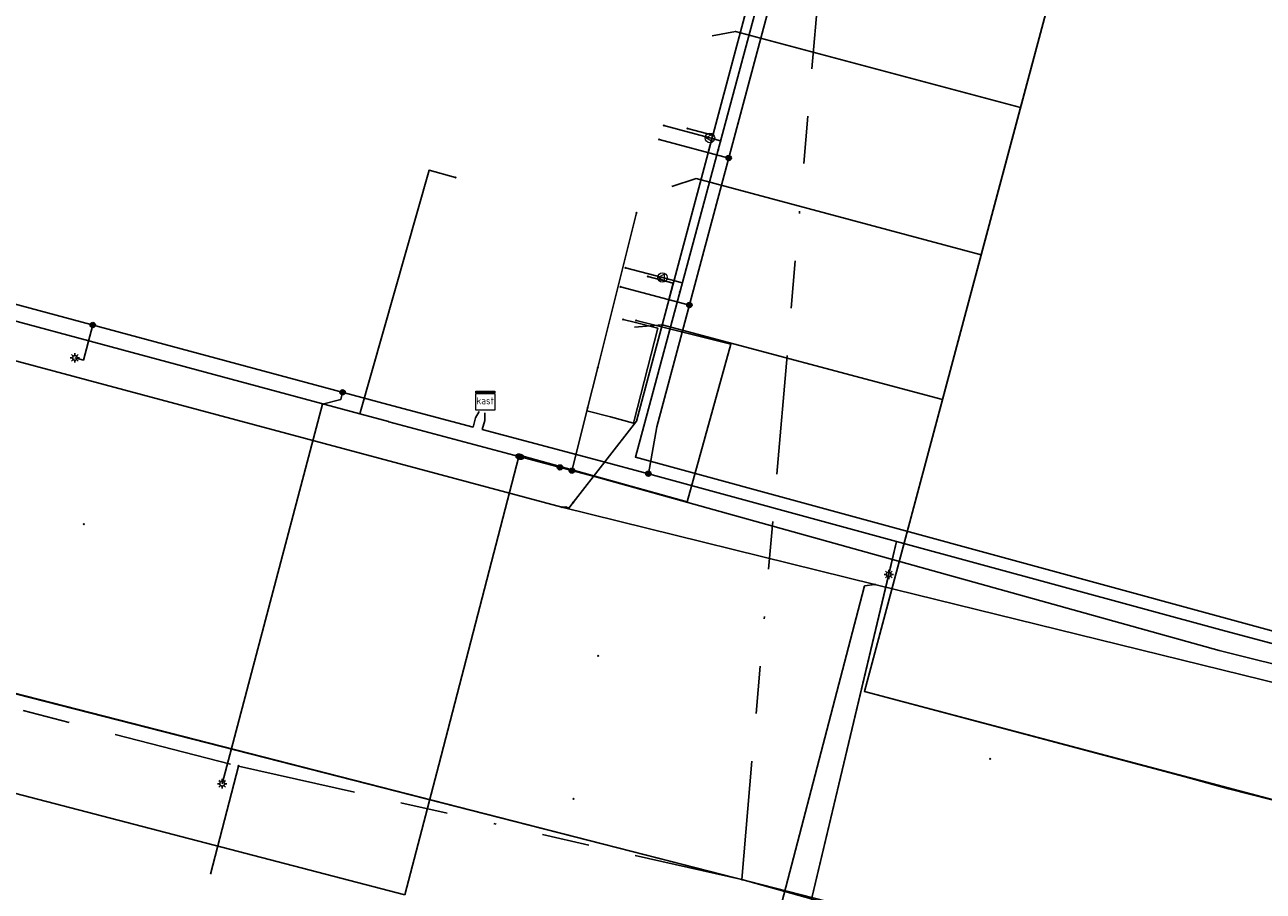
# Model space of a CAD drawing. Header units: metres. Extents: x 253430 to 254090, y 592748 to 593165.
# Tile 83 of 146: x 253690 to 253742, y 592954 to 592991. Entities that reach past the tile are written whole.
import ezdxf
from ezdxf.enums import TextEntityAlignment as Align
from ezdxf.lldxf.tags import DXFTag

# ---------------------------------------------------------------- set-up
doc = ezdxf.new("R2010")
doc.units = ezdxf.units.M
doc.linetypes.add('RI-OVERIG-SO', pattern=[17, 5, -2, 2, -2, 0, -2, 2, -2])
for name, color, linetype in [('B-WE-IE-MEUBILAIR-S', 7, 'Continuous'), ('B-WE-KL-DATA-G', 90, 'KL-DATA-SO'), ('B-WE-KL-DATA_HULPSTUK-S', 90, 'Continuous'), ('B-WE-KL-DATA_KABELBED-G', 90, 'Continuous'), ('B-WE-KL-ET_LS-G', 190, 'KL-LS-SO'), ('B-WE-KL-ET_LS_HULPSTUK-S', 190, 'Continuous'), ('B-WE-KL-ET_LS_KABELBED-G', 190, 'Continuous'), ('B-WE-KL-GAS_LD-G', 50, 'KL-GAS_LD-SO'), ('B-WE-KL-GAS_LD_HULPSTUK-S', 50, 'Continuous'), ('B-WE-KL-WATER-G', 170, 'KL-WATER-SO'), ('B-WE-KL-WATER_HULPSTUK-S', 170, 'Continuous'), ('B-WE-RI-VRIJVERVAL-G', 210, 'RI-OVERIG-SO'), ('B-WE-RI-VRIJVERVAL_HULPSTUK-S', 210, 'Continuous')]:
    doc.layers.add(name, color=color, linetype=linetype)
doc.styles.add('NLCS-ISO', font='txt')
doc.styles.get("Standard").update_dxf_attribs({"font": 'simplex.shx'})
tags = doc.linetypes.add('KL-DATA-SO', pattern='A,4,-1,[101,NLCS.SHX,S=0.5,R=0,X=0,Y=0],-1,4,-1,["D",Standard,S=1,R=0,X=-0.25,Y=-0.5],-1.5', length=12.5).pattern_tags.tags
tags[18] = DXFTag(74, 10)
tags = doc.linetypes.add('KL-GAS_LD-SO', pattern='A,4,-1,[69,NLCS.SHX,S=0.5,R=0,X=0,Y=0],-1,4,-1,["L",Standard,S=1,R=0,X=0.25,Y=-0.5],-2', length=13).pattern_tags.tags
tags[18] = DXFTag(74, 10)
tags = doc.linetypes.add('KL-LS-SO', pattern='A,4,-1,[103,NLCS.SHX,S=0.75,R=0,X=0,Y=0],-1,4,-1,["L",Standard,S=1,R=0,X=0,Y=-0.5],-2', length=13).pattern_tags.tags
tags[18] = DXFTag(74, 10)
doc.linetypes.add('KL-WATER-SO', pattern='A,7,-0.5,[168,NLCS.SHX,S=0.75,R=0,X=0.75,Y=0],-2', length=9.5)

# ---------------------------------------------------------------- blocks, each defined once
blk = doc.blocks.new('SKL-WTB_HULP_OVERIG-SO')
at = {"color": 0, "linetype": 'ByBlock', "lineweight": 18}
for points in [[(-0.14, 0.14), (0.14, -0.14)], [(0.14, 0.14), (-0.14, -0.14)]]:
    blk.add_lwpolyline(points, dxfattribs=at)
at = {"color": 0, "linetype": 'ByBlock', "lineweight": 18, "style": 'NLCS-ISO', "flags": 1}
for tag, p in [('TYPE', (1.5, 0)), ('OMSCHRIJVING', (1.5, -3)), ('LABEL', (1.5, -1.5))]:
    blk.add_attdef(tag, p, '', height=1, dxfattribs=at)
blk = doc.blocks.new('SKL-WTB_HULP_MOF-SO')
at = {"linetype": 'ByBlock', "lineweight": 18}
h = blk.add_hatch(color=0, dxfattribs=at)
h.dxf.hatch_style = 1
h.paths.add_polyline_path([(-0.5625, 0, 1), (0.5625, 0, 1)])
at = {"color": 0, "linetype": 'ByBlock', "lineweight": 18}
blk.add_circle((0, 0), 0.5625, dxfattribs=at)
at = {"color": 0, "linetype": 'ByBlock', "lineweight": 18, "style": 'NLCS-ISO', "flags": 1}
for tag, p in [('TYPE', (1.5, 0)), ('OMSCHRIJVING', (1.5, -3)), ('LABEL', (1.5, -1.5))]:
    blk.add_attdef(tag, p, '', height=1, dxfattribs=at)
blk = doc.blocks.new('SKL-WTB_HULP_VERLOOP-SO')
at = {"color": 0, "linetype": 'ByBlock', "lineweight": 18}
for points in [[(0.44, 0.72), (-0.88, 0)], [(0.44, -0.72), (-0.88, 0)], [(0.44, -0.72), (0.44, 0.72)]]:
    blk.add_lwpolyline(points, dxfattribs=at)
blk.add_circle((0, 0), 1, dxfattribs=at)
at = {"color": 0, "linetype": 'ByBlock', "lineweight": 18, "style": 'NLCS-ISO', "flags": 1}
for tag, p in [('TYPE', (1.5, 0)), ('OMSCHRIJVING', (1.5, -3)), ('LABEL', (1.5, -1.5))]:
    blk.add_attdef(tag, p, '', height=1, dxfattribs=at)
blk = doc.blocks.new('SKL-WTB_HULP_KAST-SO')
at = {"color": 0, "linetype": 'ByBlock', "lineweight": 18}
for points in [[(-2, 2), (2, 2), (2, 1.68), (-2, 1.68)], [(-2, 1.52), (2, 1.52), (2, -2), (-2, -2)]]:
    blk.add_lwpolyline(points, close=True, dxfattribs=at)
at = {"color": 0, "linetype": 'ByBlock', "lineweight": 18, "style": 'NLCS-ISO'}
blk.add_text('kast', height=1.5, dxfattribs=at).set_placement((0, 0), align=Align.MIDDLE_CENTER)
at = {"color": 0, "linetype": 'ByBlock', "lineweight": 18, "style": 'NLCS-ISO', "flags": 1}
for tag, p in [('TYPE', (2.5, 0)), ('OMSCHRIJVING', (2.5, -3)), ('LABEL', (2.5, -1.5))]:
    blk.add_attdef(tag, p, '', height=1, dxfattribs=at)
blk = doc.blocks.new('SIE-MEUBILAIR_PAAL_LICHTMAST-SO')
for points in [[(-0.62, 0), (-1, 0)], [(-0.71, 0.71), (-0.44, 0.44)], [(0, 1), (0, 0.62)], [(0.44, 0.44), (0.71, 0.71)], [(1, 0), (0.62, 0)], [(-0.71, -0.71), (-0.44, -0.44)], [(0, -0.62), (0, -1)], [(0.44, -0.44), (0.71, -0.71)]]:
    blk.add_lwpolyline(points)
blk.add_circle((0, 0), 0.5)
blk = doc.blocks.new('SRI-HULP_OVERIG-SO')
at = {"color": 0, "linetype": 'ByBlock', "lineweight": 18}
for points in [[(-0.14, 0.14), (0.14, -0.14)], [(0.14, 0.14), (-0.14, -0.14)]]:
    blk.add_lwpolyline(points, dxfattribs=at)
at = {"color": 0, "linetype": 'ByBlock', "lineweight": 18, "style": 'NLCS-ISO', "flags": 1}
for tag, p in [('TYPE', (1.5, 0)), ('OMSCHRIJVING', (1.5, -3)), ('LABEL', (1.5, -1.5))]:
    blk.add_attdef(tag, p, '', height=1, dxfattribs=at)

msp = doc.modelspace()

# ---------------------------------------------------------------- linework, layer by layer
at = {"layer": 'B-WE-KL-DATA-G'}
for points in [[(253744.63, 592958.421), (253744.409, 592957.551), (253740.882, 592958.46), (253739.058, 592958.951), (253725.579, 592962.55), (253733.765, 592993.169), (253739.274, 593013.798), (253740.642, 593019.333), (253719.009, 593025.005), (253705.193, 593028.693), (253704.375, 593025.729), (253691.721, 593029.194), (253683.516, 593031.247), (253683.376, 593030.728)], [(253725.676, 593014.427), (253726.597, 593014.389), (253738.577, 593011.189), (253733.765, 592993.169), (253725.579, 592962.55), (253739.058, 592958.951), (253740.882, 592958.46), (253744.409, 592957.551), (253744.63, 592958.421)], [(253724.117, 593008.589), (253724.946, 593008.205), (253736.926, 593005.006), (253733.765, 592993.169), (253725.579, 592962.55), (253739.058, 592958.951), (253740.882, 592958.46), (253744.409, 592957.551), (253744.63, 592958.421)], [(253722.469, 593002.415), (253735.301, 592998.919), (253725.579, 592962.55), (253739.058, 592958.951), (253740.882, 592958.46), (253744.409, 592957.551), (253744.63, 592958.421)], [(253744.63, 592958.421), (253744.409, 592957.551), (253740.882, 592958.46), (253739.058, 592958.951), (253725.579, 592962.55), (253733.765, 592993.169), (253721.786, 592996.367), (253720.565, 592995.284)], [(253744.63, 592958.421), (253744.409, 592957.551), (253740.882, 592958.46), (253739.058, 592958.951), (253725.579, 592962.55), (253732.138, 592987.083), (253720.16, 592990.281), (253719.179, 592990.094)], [(253717.491, 592983.773), (253718.509, 592984.097), (253730.485, 592980.9), (253725.579, 592962.55), (253739.058, 592958.951), (253740.882, 592958.46), (253744.409, 592957.551), (253744.63, 592958.421)], [(253673.694, 592981.349), (253669.806, 592967.574), (253677.624, 592965.613), (253725.671, 592953.296), (253724.248, 592947.753), (253725.518, 592947.583)], [(253715.911, 592977.856), (253717.077, 592977.959), (253728.858, 592974.814), (253725.579, 592962.55), (253739.058, 592958.951), (253740.882, 592958.46), (253744.409, 592957.551), (253744.63, 592958.421)]]:
    msp.add_lwpolyline(points, dxfattribs=at)
at = {"layer": 'B-WE-KL-DATA_KABELBED-G'}
for points in [[(253732.138, 592987.083), (253733.765, 592993.169)], [(253732.138, 592987.083), (253720.16, 592990.281), (253719.179, 592990.094)], [(253730.485, 592980.9), (253732.138, 592987.083)], [(253711.064, 592972.422), (253711.051, 592972.425), (253705.594, 592973.882), (253705.579, 592973.886), (253704.375, 592974.21), (253707.282, 592984.452), (253708.392, 592984.14)], [(253730.485, 592980.9), (253718.509, 592984.097), (253717.491, 592983.773)], [(253711.051, 592972.425), (253705.594, 592973.882), (253705.579, 592973.886), (253705.374, 592973.941), (253704.375, 592974.21), (253678.567, 592981.154), (253671.256, 592983.152)], [(253713.287, 592971.828), (253713.296, 592971.864), (253713.917, 592974.343), (253714.37, 592976.156), (253715.998, 592982.657)], [(253728.858, 592974.814), (253730.485, 592980.9)], [(253711.023, 592972.496), (253713.296, 592971.864), (253713.296, 592971.864), (253718.133, 592970.518), (253719.964, 592977.135), (253715.985, 592978.13)], [(253711.051, 592972.425), (253711.064, 592972.422), (253713.287, 592971.828), (253713.296, 592971.864), (253713.91, 592974.345), (253713.917, 592974.343), (253714.905, 592974.088), (253715.871, 592973.827), (253715.897, 592973.927), (253716.9, 592977.809), (253715.963, 592978.05), (253715.445, 592978.175)], [(253715.911, 592977.856), (253717.077, 592977.959), (253728.858, 592974.814)], [(253713.287, 592971.828), (253713.296, 592971.864), (253713.917, 592974.343), (253714.37, 592976.156)], [(253713.287, 592971.828), (253713.296, 592971.864), (253713.91, 592974.345), (253713.936, 592974.451)], [(253744.409, 592957.551), (253725.579, 592962.55), (253728.858, 592974.814)], [(253711.051, 592972.424), (253707.694, 592959.469), (253706.261, 592953.995)], [(253713.287, 592971.828), (253711.064, 592972.422), (253711.051, 592972.425)], [(253747.982, 592962.436), (253747.69, 592962.507), (253742.103, 592963.867), (253740.485, 592964.262), (253714.233, 592971.576), (253713.287, 592971.828)], [(253725.671, 592953.296), (253671.416, 592967.17)], [(253706.261, 592953.995), (253677.485, 592961.497), (253675.652, 592954.639), (253675.292, 592953.3)]]:
    msp.add_lwpolyline(points, dxfattribs=at)
at = {"layer": 'B-WE-KL-ET_LS-G'}
for points in [[(253709.631, 592974.249), (253709.623, 592973.929), (253709.52, 592973.552), (253714.416, 592972.256), (253716.499, 592971.696), (253716.854, 592973.672), (253728.365, 593016.711), (253728.869, 593018.635), (253721.788, 593020.511)], [(253727.721, 593014.303), (253716.854, 592973.672), (253716.499, 592971.696)], [(253709.631, 592974.249), (253709.623, 592973.929), (253709.52, 592973.552), (253714.416, 592972.256), (253716.499, 592971.696), (253726.931, 592968.847), (253740.71, 592965.093), (253751.71, 592962.17), (253752.231, 592964.107), (253763.662, 593006.84), (253781.18, 593002.262), (253767.003, 592949.994), (253779.742, 592946.576), (253790.784, 592944.112)], [(253719.874, 592984.962), (253716.955, 592985.741)], [(253709.391, 592974.313), (253709.24, 592974.042), (253709.135, 592973.656), (253705.553, 592974.606), (253678.752, 592981.824), (253675.039, 592982.846), (253674.929, 592982.451)], [(253718.222, 592978.785), (253715.332, 592979.556)], [(253693.15, 592977.946), (253692.756, 592976.469), (253692.401, 592976.564)], [(253703.651, 592975.118), (253703.569, 592974.809), (253702.799, 592974.62), (253698.59, 592958.667)], [(253709.631, 592974.249), (253709.623, 592973.929), (253709.52, 592973.552), (253714.416, 592972.256), (253716.499, 592971.696), (253726.931, 592968.847), (253723.027, 592952.458), (253722.098, 592948.92), (253773.729, 592934.961), (253776.192, 592929.902), (253798.657, 592923.884), (253802.852, 592940.948), (253803.378, 592942.756), (253806.755, 592941.774)], [(253709.631, 592974.249), (253709.623, 592973.929), (253709.52, 592973.552), (253714.416, 592972.256), (253716.499, 592971.696), (253726.931, 592968.847), (253726.601, 592967.463)], [(253709.631, 592974.249), (253709.623, 592973.929), (253709.52, 592973.552), (253714.416, 592972.256), (253716.499, 592971.696)], [(253709.631, 592974.249), (253709.623, 592973.929), (253709.52, 592973.552), (253714.416, 592972.256), (253716.499, 592971.696), (253726.931, 592968.847), (253723.027, 592952.458), (253720.398, 592942.447)], [(253751.962, 592963.105), (253751.71, 592962.17), (253740.71, 592965.093), (253726.931, 592968.847), (253716.499, 592971.696)], [(253726.601, 592967.463), (253723.027, 592952.458), (253720.096, 592941.296), (253709.079, 592898.922), (253712.108, 592894.214)]]:
    msp.add_lwpolyline(points, dxfattribs=at)
at = {"layer": 'B-WE-KL-ET_LS_KABELBED-G'}
for points in [[(253727.721, 593014.303), (253716.854, 592973.672), (253716.499, 592971.696)], [(253709.391, 592974.313), (253709.24, 592974.042), (253709.135, 592973.656), (253705.553, 592974.606), (253678.752, 592981.824), (253675.039, 592982.846), (253674.929, 592982.451)], [(253709.631, 592974.249), (253709.623, 592973.929), (253709.52, 592973.552), (253714.416, 592972.256), (253716.499, 592971.696)], [(253726.931, 592968.847), (253716.499, 592971.696)], [(253726.931, 592968.847), (253726.601, 592967.463)], [(253726.931, 592968.847), (253740.71, 592965.093), (253751.71, 592962.17), (253751.962, 592963.105)], [(253726.601, 592967.463), (253723.027, 592952.458), (253722.098, 592948.92)]]:
    msp.add_lwpolyline(points, dxfattribs=at)
at = {"layer": 'B-WE-KL-GAS_LD-G'}
for points in [[(253752.112, 593011.776), (253728.474, 593018.95), (253715.955, 592972.395), (253751.015, 592962.827), (253763.383, 593008.744)], [(253719.085, 592985.806), (253717.153, 592986.324)], [(253719.529, 592985.686), (253719.085, 592985.806)], [(253717.09, 592979.942), (253715.544, 592980.355)], [(253717.924, 592979.719), (253717.09, 592979.942)]]:
    msp.add_lwpolyline(points, dxfattribs=at)
at = {"layer": 'B-WE-KL-WATER-G'}
for points in [[(253713.338, 592970.487), (253715.994, 592973.901), (253727.37, 593016.508)], [(253719.038, 592985.301), (253719.206, 592985.929), (253718.141, 592986.206)], [(253717.387, 592979.118), (253717.542, 592979.698), (253716.48, 592979.984)], [(253680.75, 592978.898), (253712.856, 592970.288)], [(253712.856, 592970.288), (253713.028, 592970.301), (253713.154, 592970.251), (253713.338, 592970.487)], [(253712.856, 592970.288), (253726.009, 592967.037)], [(253726.009, 592967.037), (253725.583, 592966.981), (253725.57, 592966.933)], [(253726.009, 592967.037), (253748.281, 592961.57)], [(253725.57, 592966.933), (253709.172, 592904.151)]]:
    msp.add_lwpolyline(points, dxfattribs=at)
at = {"layer": 'B-WE-RI-VRIJVERVAL-G'}
for points in [[(253720.42, 592954.64), (253723.94, 592995.26)], [(253660.98, 592969.27), (253699.27, 592959.41)], [(253693.84, 592938.3), (253699.27, 592959.41)], [(253699.27, 592959.41), (253720.42, 592954.64)], [(253720.42, 592954.64), (253754.75, 592945.12)]]:
    msp.add_lwpolyline(points, dxfattribs=at)

# ---------------------------------------------------------------- block references
at = {"layer": 'B-WE-IE-MEUBILAIR-S', "xscale": 0.2, "yscale": 0.2, "zscale": 0.2}
for p in [(253692.401, 592976.564), (253726.601, 592967.463), (253698.59, 592958.667)]:
    msp.add_blockref('SIE-MEUBILAIR_PAAL_LICHTMAST-SO', p, dxfattribs=at)
at = {"layer": 'B-WE-KL-DATA_HULPSTUK-S', "xscale": 0.2, "yscale": 0.2, "zscale": 0.2}
for name, p in [('SKL-WTB_HULP_OVERIG-SO', (253708.392, 592984.14)), ('SKL-WTB_HULP_OVERIG-SO', (253715.998, 592982.657)), ('SKL-WTB_HULP_OVERIG-SO', (253715.445, 592978.175)), ('SKL-WTB_HULP_OVERIG-SO', (253715.985, 592978.13)), ('SKL-WTB_HULP_OVERIG-SO', (253714.371, 592976.156)), ('SKL-WTB_HULP_OVERIG-SO', (253713.936, 592974.451)), ('SKL-WTB_HULP_MOF-SO', (253711.051, 592972.425)), ('SKL-WTB_HULP_MOF-SO', (253711.051, 592972.424)), ('SKL-WTB_HULP_OVERIG-SO', (253711.023, 592972.496)), ('SKL-WTB_HULP_OVERIG-SO', (253711.051, 592972.425)), ('SKL-WTB_HULP_OVERIG-SO', (253711.051, 592972.425)), ('SKL-WTB_HULP_OVERIG-SO', (253711.051, 592972.425)), ('SKL-WTB_HULP_OVERIG-SO', (253711.051, 592972.424)), ('SKL-WTB_HULP_MOF-SO', (253711.142, 592972.401)), ('SKL-WTB_HULP_OVERIG-SO', (253711.064, 592972.422)), ('SKL-WTB_HULP_MOF-SO', (253712.785, 592971.963)), ('SKL-WTB_HULP_MOF-SO', (253713.285, 592971.821)), ('SKL-WTB_HULP_OVERIG-SO', (253713.287, 592971.828)), ('SKL-WTB_HULP_OVERIG-SO', (253713.287, 592971.828)), ('SKL-WTB_HULP_OVERIG-SO', (253713.287, 592971.828)), ('SKL-WTB_HULP_OVERIG-SO', (253713.287, 592971.828)), ('SKL-WTB_HULP_OVERIG-SO', (253713.287, 592971.828))]:
    msp.add_blockref(name, p, dxfattribs=at)
at = {"layer": 'B-WE-KL-ET_LS_HULPSTUK-S', "xscale": 0.2, "yscale": 0.2, "zscale": 0.2}
for name, p in [('SKL-WTB_HULP_OVERIG-SO', (253716.955, 592985.741)), ('SKL-WTB_HULP_MOF-SO', (253719.874, 592984.962)), ('SKL-WTB_HULP_OVERIG-SO', (253715.332, 592979.556)), ('SKL-WTB_HULP_MOF-SO', (253718.222, 592978.785)), ('SKL-WTB_HULP_MOF-SO', (253693.15, 592977.946)), ('SKL-WTB_HULP_MOF-SO', (253703.651, 592975.118)), ('SKL-WTB_HULP_KAST-SO', (253709.643, 592974.763)), ('SKL-WTB_HULP_MOF-SO', (253716.499, 592971.696))]:
    msp.add_blockref(name, p, dxfattribs=at)
at = {"layer": 'B-WE-KL-GAS_LD_HULPSTUK-S', "xscale": 0.2, "yscale": 0.2, "zscale": 0.2}
for name, p in [('SKL-WTB_HULP_OVERIG-SO', (253717.153, 592986.324)), ('SKL-WTB_HULP_VERLOOP-SO', (253719.085, 592985.806)), ('SKL-WTB_HULP_OVERIG-SO', (253719.425, 592985.3)), ('SKL-WTB_HULP_OVERIG-SO', (253719.529, 592985.686)), ('SKL-WTB_HULP_OVERIG-SO', (253715.544, 592980.355)), ('SKL-WTB_HULP_VERLOOP-SO', (253717.09, 592979.942)), ('SKL-WTB_HULP_OVERIG-SO', (253717.924, 592979.719)), ('SKL-WTB_HULP_OVERIG-SO', (253717.82, 592979.333))]:
    msp.add_blockref(name, p, dxfattribs=at)
at = {"layer": 'B-WE-KL-WATER_HULPSTUK-S', "xscale": 0.2, "yscale": 0.2, "zscale": 0.2}
for p in [(253718.141, 592986.206), (253719.038, 592985.301), (253716.48, 592979.984), (253717.387, 592979.118), (253712.856, 592970.288), (253713.338, 592970.487), (253726.009, 592967.037), (253725.57, 592966.933)]:
    msp.add_blockref('SKL-WTB_HULP_OVERIG-SO', p, dxfattribs=at)
at = {"layer": 'B-WE-RI-VRIJVERVAL_HULPSTUK-S', "xscale": 0.2, "yscale": 0.2, "zscale": 0.2}
for p in [(253692.77, 592969.575), (253714.393, 592964.043), (253730.863, 592959.712), (253699.273, 592959.414), (253713.349, 592958.037), (253720.42, 592954.642)]:
    msp.add_blockref('SRI-HULP_OVERIG-SO', p, dxfattribs=at)

doc.saveas('drawing.dxf')
